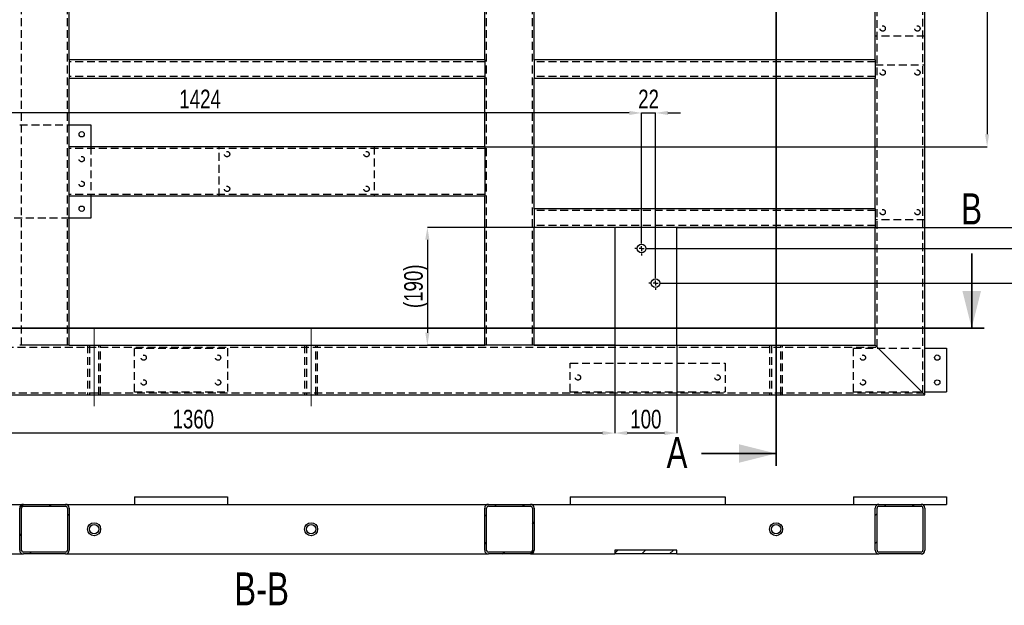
# Model space of a CAD drawing. Header units: millimetres. Extents: x 5 to 3649, y 4 to 418.
# Tile 5 of 105: x 123 to 282, y 211 to 305. Entities that reach past the tile are written whole.
import ezdxf

# ---------------------------------------------------------------- set-up
doc = ezdxf.new("R2010")
doc.units = ezdxf.units.MM
doc.header["$PDSIZE"] = -1
doc.linetypes.add('CENTERX2', pattern=[20.32, 12.7, -2.54, 2.54, -2.54])
doc.linetypes.add('HIDDEN', pattern=[1.905, 1.27, -0.635])
for name, color, linetype in [('COTES', 1, 'Continuous'), ('NOTES', 6, 'Continuous'), ('TRAIT-FINS', 9, 'Continuous'), ('TRAIT-MIXTES', 3, 'CENTERX2'), ('TRAIT-TIRET', 2, 'HIDDEN')]:
    doc.layers.add(name, color=color, linetype=linetype)
doc.layers.add('TRAIT-FORT', color=4, linetype='Continuous', lineweight=25)
doc.styles.add('SLDTEXTSTYLE0', font='TXT', dxfattribs={"width": 0.75})
doc.dimstyles.new('SLDDIMSTYLE0', dxfattribs={"dimtxt": 3, "dimasz": 2, "dimexe": 0, "dimexo": 0.0625, "dimgap": 0.75, "dimtad": 1, "dimdec": 0, "dimlfac": 10, "dimrnd": 1e-09, "dimzin": 12, "dimdsep": 46, "dimtxsty": 'SLDTEXTSTYLE0', "dimsah": 1, "dimcen": 0.09, "dimadec": 0, "dimazin": 3, "dimtfac": 1, "dimtdec": 0, "dimtofl": 0, "dimtmove": 0, "dimatfit": 3, "dimfxl": 1, "dimfrac": 2, "dimtolj": 1, "dimtzin": 12, "dimarcsym": 0})
doc.dimstyles.new('SLDDIMSTYLE1', dxfattribs={"dimtxt": 3, "dimasz": 2, "dimexe": 0, "dimexo": 0.0625, "dimgap": 0.75, "dimtad": 1, "dimdec": 0, "dimlfac": 10, "dimrnd": 1e-09, "dimzin": 12, "dimdsep": 46, "dimtxsty": 'SLDTEXTSTYLE0', "dimsah": 1, "dimcen": 0.09, "dimadec": 0, "dimazin": 3, "dimtfac": 1, "dimtdec": 0, "dimtmove": 0, "dimatfit": 0, "dimfxl": 1, "dimfrac": 2, "dimtolj": 1, "dimtzin": 12, "dimarcsym": 0})
pattern_1 = [(45, (0, 0), (-13.4704, 13.4704), []), (45, (4.49, 2e-323), (-13.4704, 13.4704), []), (45, (8.98, 4e-323), (-13.4704, 13.4704), []), (45, (13.47, 6e-323), (-13.4704, 13.4704), [])]

# ---------------------------------------------------------------- blocks, each defined once
blk = doc.blocks.new('_D_4')
at = {"layer": 'COTES', "color": 0, "lineweight": -2, "transparency": 16777216}
for p, q in [((269.48, 359.93), (279.46, 359.93)), ((279.46, 357.93), (279.46, 286.93)), ((198.48, 284.93), (279.46, 284.93))]:
    blk.add_line(p, q, dxfattribs=at)
at = {"layer": 'COTES', "color": 0, "transparency": 16777216}
for points in [[(279.13, 357.93), (279.8, 357.93), (279.46, 359.93)], [(279.13, 286.93), (279.8, 286.93), (279.46, 284.93)]]:
    blk.add_solid(points, dxfattribs=at)
at = {"layer": 'Defpoints', "color": 0, "transparency": 16777216}
for p in [(269.42, 359.93), (198.42, 284.93), (279.46, 284.93)]:
    blk.add_point(p, dxfattribs=at)
at = {"layer": 'COTES', "color": 0, "transparency": 16777216, "insert": (275.71, 322.43), "char_height": 3, "attachment_point": 2, "rotation": 90, "style": 'SLDTEXTSTYLE0'}
blk.add_mtext('\\A1;750', dxfattribs=at)
blk = doc.blocks.new('_D_9')
at = {"layer": 'COTES', "color": 0, "lineweight": -2, "transparency": 16777216}
for p, q in [((219.42, 252.87), (219.42, 238.77)), ((229.42, 252.87), (229.42, 238.77)), ((227.42, 238.77), (221.42, 238.77))]:
    blk.add_line(p, q, dxfattribs=at)
at = {"layer": 'COTES', "color": 0, "transparency": 16777216}
for points in [[(221.42, 239.1), (221.42, 238.44), (219.42, 238.77)], [(227.42, 239.1), (227.42, 238.44), (229.42, 238.77)]]:
    blk.add_solid(points, dxfattribs=at)
at = {"layer": 'Defpoints', "color": 0, "transparency": 16777216}
for p in [(219.42, 252.93), (229.42, 252.93), (219.42, 238.77)]:
    blk.add_point(p, dxfattribs=at)
at = {"layer": 'COTES', "color": 0, "transparency": 16777216, "insert": (224.42, 242.52), "char_height": 3, "attachment_point": 2, "style": 'SLDTEXTSTYLE0'}
blk.add_mtext('\\A1;100', dxfattribs=at)
blk = doc.blocks.new('_D_10')
at = {"layer": 'COTES', "color": 0, "lineweight": -2, "transparency": 16777216}
for p, q in [((83.42, 252.87), (83.42, 238.77)), ((219.42, 252.87), (219.42, 238.77)), ((217.42, 238.77), (85.42, 238.77))]:
    blk.add_line(p, q, dxfattribs=at)
at = {"layer": 'COTES', "color": 0, "transparency": 16777216}
for points in [[(85.42, 239.1), (85.42, 238.44), (83.42, 238.77)], [(217.42, 239.1), (217.42, 238.44), (219.42, 238.77)]]:
    blk.add_solid(points, dxfattribs=at)
at = {"layer": 'Defpoints', "color": 0, "transparency": 16777216}
for p in [(83.42, 252.93), (219.42, 252.93), (83.42, 238.77)]:
    blk.add_point(p, dxfattribs=at)
at = {"layer": 'COTES', "color": 0, "transparency": 16777216, "insert": (151.42, 242.52), "char_height": 3, "attachment_point": 2, "style": 'SLDTEXTSTYLE0'}
blk.add_mtext('\\A1;1360', dxfattribs=at)
blk = doc.blocks.new('_D_12')
at = {"layer": 'COTES', "color": 0, "lineweight": -2, "transparency": 16777216}
for p, q in [((269.48, 359.93), (286.92, 359.93)), ((286.92, 273.93), (286.92, 357.93)), ((229.48, 271.93), (286.92, 271.93))]:
    blk.add_line(p, q, dxfattribs=at)
at = {"layer": 'COTES', "color": 0, "transparency": 16777216}
for points in [[(286.58, 357.93), (287.25, 357.93), (286.92, 359.93)], [(286.58, 273.93), (287.25, 273.93), (286.92, 271.93)]]:
    blk.add_solid(points, dxfattribs=at)
at = {"layer": 'Defpoints', "color": 0, "transparency": 16777216}
for p in [(269.42, 359.93), (286.92, 359.93), (229.42, 271.93)]:
    blk.add_point(p, dxfattribs=at)
at = {"layer": 'COTES', "color": 0, "transparency": 16777216, "insert": (283.17, 315.93), "char_height": 3, "attachment_point": 2, "rotation": 90, "style": 'SLDTEXTSTYLE0'}
blk.add_mtext('\\A1;880', dxfattribs=at)
blk = doc.blocks.new('_D_18')
at = {"layer": 'COTES', "color": 0, "lineweight": -2, "transparency": 16777216}
for p, q in [((269.48, 359.93), (292.34, 359.93)), ((292.34, 270.51), (292.34, 357.93)), ((224.9, 268.51), (292.34, 268.51))]:
    blk.add_line(p, q, dxfattribs=at)
at = {"layer": 'COTES', "color": 0, "transparency": 16777216}
for points in [[(292, 357.93), (292.67, 357.93), (292.34, 359.93)], [(292, 270.51), (292.67, 270.51), (292.34, 268.51)]]:
    blk.add_solid(points, dxfattribs=at)
at = {"layer": 'Defpoints', "color": 0, "transparency": 16777216}
for p in [(269.42, 359.93), (292.34, 359.93), (224.84, 268.51)]:
    blk.add_point(p, dxfattribs=at)
at = {"layer": 'COTES', "color": 0, "transparency": 16777216, "insert": (288.59, 314.22), "char_height": 3, "attachment_point": 2, "rotation": 90, "style": 'SLDTEXTSTYLE0'}
blk.add_mtext('\\A1;914', dxfattribs=at)
blk = doc.blocks.new('_D_19')
at = {"layer": 'COTES', "color": 0, "lineweight": -2, "transparency": 16777216}
for p, q in [((224.9, 268.51), (292.34, 268.51)), ((292.34, 264.95), (292.34, 266.51)), ((227.15, 262.95), (292.34, 262.95))]:
    blk.add_line(p, q, dxfattribs=at)
at = {"layer": 'COTES', "color": 0, "transparency": 16777216}
for points in [[(292, 266.51), (292.67, 266.51), (292.34, 268.51)], [(292, 264.95), (292.67, 264.95), (292.34, 262.95)]]:
    blk.add_solid(points, dxfattribs=at)
at = {"layer": 'Defpoints', "color": 0, "transparency": 16777216}
for p in [(224.84, 268.51), (292.34, 268.51), (227.09, 262.95)]:
    blk.add_point(p, dxfattribs=at)
at = {"layer": 'COTES', "color": 0, "transparency": 16777216, "insert": (288.59, 265.73), "char_height": 3, "attachment_point": 2, "rotation": 90, "style": 'SLDTEXTSTYLE0'}
blk.add_mtext('\\A1;56', dxfattribs=at)
blk = doc.blocks.new('_D_20')
at = {"layer": 'COTES', "color": 0, "lineweight": -2, "transparency": 16777216}
for p, q in [((219.36, 271.93), (189.18, 271.93)), ((189.18, 269.93), (189.18, 254.93)), ((219.36, 252.93), (189.18, 252.93))]:
    blk.add_line(p, q, dxfattribs=at)
at = {"layer": 'COTES', "color": 0, "transparency": 16777216}
for points in [[(188.84, 269.93), (189.51, 269.93), (189.18, 271.93)], [(188.84, 254.93), (189.51, 254.93), (189.18, 252.93)]]:
    blk.add_solid(points, dxfattribs=at)
at = {"layer": 'Defpoints', "color": 0, "transparency": 16777216}
for p in [(219.42, 271.93), (189.18, 252.93), (219.42, 252.93)]:
    blk.add_point(p, dxfattribs=at)
at = {"layer": 'COTES', "color": 0, "transparency": 16777216, "insert": (185.43, 262.43), "char_height": 3, "attachment_point": 2, "rotation": 90, "style": 'SLDTEXTSTYLE0'}
blk.add_mtext('\\A1;(190)', dxfattribs=at)
blk = doc.blocks.new('_D_23')
at = {"layer": 'COTES', "color": 0, "lineweight": -2, "transparency": 16777216}
for p, q in [((221.74, 290.37), (219.74, 290.37)), ((223.74, 269.67), (223.74, 290.37)), ((223.74, 290.37), (225.99, 290.37)), ((225.99, 264.11), (225.99, 290.37)), ((227.99, 290.37), (229.99, 290.37))]:
    blk.add_line(p, q, dxfattribs=at)
at = {"layer": 'COTES', "color": 0, "transparency": 16777216}
for points in [[(221.74, 290.7), (221.74, 290.04), (223.74, 290.37)], [(227.99, 290.7), (227.99, 290.04), (225.99, 290.37)]]:
    blk.add_solid(points, dxfattribs=at)
at = {"layer": 'Defpoints', "color": 0, "transparency": 16777216}
for p in [(225.99, 290.37), (223.74, 269.61), (225.99, 264.05)]:
    blk.add_point(p, dxfattribs=at)
at = {"layer": 'COTES', "color": 0, "transparency": 16777216, "insert": (224.86, 294.12), "char_height": 3, "attachment_point": 2, "style": 'SLDTEXTSTYLE0'}
blk.add_mtext('\\A1;22', dxfattribs=at)
blk = doc.blocks.new('_D_24')
at = {"layer": 'COTES', "color": 0, "lineweight": -2, "transparency": 16777216}
for p, q in [((81.3, 263.5), (81.3, 290.37)), ((221.74, 290.37), (83.3, 290.37)), ((223.74, 269.67), (223.74, 290.37))]:
    blk.add_line(p, q, dxfattribs=at)
at = {"layer": 'COTES', "color": 0, "transparency": 16777216}
for points in [[(83.3, 290.7), (83.3, 290.04), (81.3, 290.37)], [(221.74, 290.7), (221.74, 290.04), (223.74, 290.37)]]:
    blk.add_solid(points, dxfattribs=at)
at = {"layer": 'Defpoints', "color": 0, "transparency": 16777216}
for p in [(81.3, 290.37), (223.74, 269.61), (81.3, 263.43)]:
    blk.add_point(p, dxfattribs=at)
at = {"layer": 'COTES', "color": 0, "transparency": 16777216, "insert": (152.52, 294.12), "char_height": 3, "attachment_point": 2, "style": 'SLDTEXTSTYLE0'}
blk.add_mtext('\\A1;1424', dxfattribs=at)
blk = doc.blocks.new('SW_CENTERMARKSYMBOL_3')
at = {"layer": 'TRAIT-MIXTES', "color": 0}
for p, q in [((-0.8, 0), (-1.1, 0)), ((0, 0), (-0.4, 0)), ((0, 0.8), (0, 1.1)), ((0, 0), (0, 0.4)), ((0, 0), (0, -0.4)), ((0, 0), (0.4, 0)), ((0.8, 0), (1.1, 0)), ((0, -0.8), (0, -1.1))]:
    blk.add_line(p, q, dxfattribs=at)
blk = doc.blocks.new('SW_CENTERMARKSYMBOL_4')
at = {"layer": 'TRAIT-MIXTES', "color": 0}
for p, q in [((-0.8, 0), (-1.1, 0)), ((0, 0), (-0.4, 0)), ((0, 0.8), (0, 1.1)), ((0, 0), (0, 0.4)), ((0, 0), (0, -0.4)), ((0, 0), (0.4, 0)), ((0.8, 0), (1.1, 0)), ((0, -0.8), (0, -1.1))]:
    blk.add_line(p, q, dxfattribs=at)

msp = doc.modelspace()

# ---------------------------------------------------------------- hatches: boundary and pattern name
at = {"layer": 'TRAIT-FINS'}
h = msp.add_hatch(dxfattribs=at)
h.set_pattern_fill('DIN 201 ACIER ET FONTE', color=256, style=0, pattern_type=2)
h.set_pattern_definition(pattern_1)
edge = h.paths.add_edge_path(flags=0)
edge.add_arc((124.020579, 219.875528), 0.6, 180, 270)
edge.add_line((124.020579, 219.275528), (130.820579, 219.275528))
edge.add_arc((130.820579, 219.875528), 0.6, 270, 360)
edge.add_line((131.420579, 219.875528), (131.420579, 226.675528))
edge.add_arc((130.820579, 226.675528), 0.6, 0, 90)
edge.add_line((130.820579, 227.275528), (124.020579, 227.275528))
edge.add_arc((124.020579, 226.675528), 0.6, 90, 180)
edge.add_line((123.420579, 226.675528), (123.420579, 219.875528))
edge = h.paths.add_edge_path(flags=0)
edge.add_line((130.820579, 219.575528), (124.020579, 219.575528))
edge.add_arc((124.020579, 219.875528), 0.3, 180, 270, ccw=False)
edge.add_line((123.720579, 219.875528), (123.720579, 226.675528))
edge.add_arc((124.020579, 226.675528), 0.3, 90, 180, ccw=False)
edge.add_line((124.020579, 226.975528), (130.820579, 226.975528))
edge.add_arc((130.820579, 226.675528), 0.3, 0, 90, ccw=False)
edge.add_line((131.120579, 226.675528), (131.120579, 219.875528))
edge.add_arc((130.820579, 219.875528), 0.3, 270, 360, ccw=False)
h = msp.add_hatch(dxfattribs=at)
h.set_pattern_fill('DIN 201 ACIER ET FONTE', color=256, style=0, pattern_type=2)
h.set_pattern_definition(pattern_1)
edge = h.paths.add_edge_path(flags=0)
edge.add_arc((199.020579, 219.875528), 0.6, 180, 270)
edge.add_line((199.020579, 219.275528), (205.820579, 219.275528))
edge.add_arc((205.820579, 219.875528), 0.6, 270, 360)
edge.add_line((206.420579, 219.875528), (206.420579, 226.675528))
edge.add_arc((205.820579, 226.675528), 0.6, 0, 90)
edge.add_line((205.820579, 227.275528), (199.020579, 227.275528))
edge.add_arc((199.020579, 226.675528), 0.6, 90, 180)
edge.add_line((198.420579, 226.675528), (198.420579, 219.875528))
edge = h.paths.add_edge_path(flags=0)
edge.add_line((205.820579, 219.575528), (199.020579, 219.575528))
edge.add_arc((199.020579, 219.875528), 0.3, 180, 270, ccw=False)
edge.add_line((198.720579, 219.875528), (198.720579, 226.675528))
edge.add_arc((199.020579, 226.675528), 0.3, 90, 180, ccw=False)
edge.add_line((199.020579, 226.975528), (205.820579, 226.975528))
edge.add_arc((205.820579, 226.675528), 0.3, 0, 90, ccw=False)
edge.add_line((206.120579, 226.675528), (206.120579, 219.875528))
edge.add_arc((205.820579, 219.875528), 0.3, 270, 360, ccw=False)
h = msp.add_hatch(dxfattribs=at)
h.set_pattern_fill('DIN 201 ACIER ET FONTE', color=256, style=0, pattern_type=2)
h.set_pattern_definition(pattern_1)
edge = h.paths.add_edge_path(flags=0)
edge.add_arc((262.020579, 219.875528), 0.6, 180, 270)
edge.add_line((262.020579, 219.275528), (268.820579, 219.275528))
edge.add_arc((268.820579, 219.875528), 0.6, 270, 360)
edge.add_line((269.420579, 219.875528), (269.420579, 226.675528))
edge.add_arc((268.820579, 226.675528), 0.6, 0, 90)
edge.add_line((268.820579, 227.275528), (262.020579, 227.275528))
edge.add_arc((262.020579, 226.675528), 0.6, 90, 180)
edge.add_line((261.420579, 226.675528), (261.420579, 219.875528))
edge = h.paths.add_edge_path(flags=0)
edge.add_line((268.820579, 219.575528), (262.020579, 219.575528))
edge.add_arc((262.020579, 219.875528), 0.3, 180, 270, ccw=False)
edge.add_line((261.720579, 219.875528), (261.720579, 226.675528))
edge.add_arc((262.020579, 226.675528), 0.3, 90, 180, ccw=False)
edge.add_line((262.020579, 226.975528), (268.820579, 226.975528))
edge.add_arc((268.820579, 226.675528), 0.3, 0, 90, ccw=False)
edge.add_line((269.120579, 226.675528), (269.120579, 219.875528))
edge.add_arc((268.820579, 219.875528), 0.3, 270, 360, ccw=False)
h = msp.add_hatch(dxfattribs=at)
h.set_pattern_fill('DIN 201 ACIER ET FONTE', color=256, style=0, pattern_type=2)
h.set_pattern_definition(pattern_1)
h.paths.add_polyline_path([(229.420579, 219.275528), (229.420579, 219.875528), (219.420579, 219.875528), (219.420579, 219.275528)], flags=0)

# ---------------------------------------------------------------- linework, layer by layer
at = {"lineweight": 35}
for p, q in [((245.420579, 368.309265), (245.420579, 233.472282)), ((276.977715, 267.690265), (276.977715, 255.690265)), ((278.977715, 255.690265), (44.34286, 255.690265)), ((233.420579, 235.472282), (245.420579, 235.472282))]:
    msp.add_line(p, q, dxfattribs=at)
for points in [[(276.977715, 255.690265), (278.477715, 261.690265), (275.477715, 261.690265)], [(245.420579, 235.472282), (239.420579, 236.972282), (239.420579, 233.972282)]]:
    msp.add_solid(points, dxfattribs=at)
at = {"layer": 'TRAIT-FORT', "lineweight": 25}
for p, q in [((269.420581, 244.92946), (269.420581, 359.929231)), ((131.420582, 298.92917), (131.420582, 322.928956)), ((198.420577, 298.92917), (198.420577, 322.928956)), ((206.420582, 298.92917), (206.420582, 322.928956)), ((261.420589, 298.92917), (261.420589, 322.928956)), ((198.420577, 298.92917), (131.420582, 298.92917)), ((131.420582, 298.92917), (131.420582, 298.329118)), ((198.420577, 298.92917), (198.420577, 298.329118)), ((261.420589, 298.92917), (206.420582, 298.92917)), ((206.420582, 298.92917), (206.420582, 298.329118)), ((261.420589, 298.92917), (261.420589, 298.329118)), ((131.420582, 298.329118), (131.420582, 296.528962)), ((198.420577, 298.329118), (198.420577, 296.528962)), ((206.420582, 298.329118), (206.420582, 296.528962)), ((261.420589, 298.329118), (261.420589, 296.528962)), ((131.420582, 296.528962), (131.420582, 295.92891)), ((131.420582, 284.929231), (131.420582, 295.92891)), ((198.420577, 295.92891), (131.420582, 295.92891)), ((198.420577, 296.528962), (198.420577, 295.92891)), ((198.420577, 284.929231), (198.420577, 295.92891)), ((206.420582, 296.528962), (206.420582, 295.92891)), ((206.420582, 274.929002), (206.420582, 295.92891)), ((261.420589, 295.92891), (206.420582, 295.92891)), ((261.420589, 296.528962), (261.420589, 295.92891)), ((261.420589, 274.929002), (261.420589, 295.92891)), ((131.420582, 288.429216), (134.920578, 288.429216)), ((134.920578, 288.429216), (134.920578, 284.929231)), ((198.420577, 284.929231), (131.420582, 284.929231)), ((131.420582, 284.329179), (131.420582, 284.929231)), ((131.420582, 277.529481), (131.420582, 284.329179)), ((198.420577, 284.929231), (198.420577, 284.329179)), ((198.420577, 284.329179), (198.420577, 277.529481)), ((131.420582, 276.929429), (131.420582, 277.529481)), ((198.420577, 276.929429), (131.420582, 276.929429)), ((131.420582, 252.929261), (131.420582, 276.929429)), ((134.920578, 276.929429), (134.920578, 273.429444)), ((198.420577, 277.529481), (198.420577, 276.929429)), ((198.420577, 252.929261), (198.420577, 276.929429)), ((261.420589, 274.929002), (206.420582, 274.929002)), ((206.420582, 274.929002), (206.420582, 274.32895)), ((261.420589, 274.929002), (261.420589, 274.32895)), ((134.920578, 273.429444), (131.420582, 273.429444)), ((206.420582, 274.32895), (206.420582, 272.529176)), ((261.420589, 274.32895), (261.420589, 272.529176)), ((206.420582, 272.529176), (206.420582, 271.929124)), ((206.420582, 252.929261), (206.420582, 271.929124)), ((219.420581, 271.929124), (206.420582, 271.929124)), ((219.420581, 271.929124), (219.420581, 252.929261)), ((229.420583, 271.929124), (219.420581, 271.929124)), ((261.420589, 271.929124), (229.420583, 271.929124)), ((229.420583, 252.929261), (229.420583, 271.929124)), ((261.420589, 272.529176), (261.420589, 271.929124)), ((261.420589, 252.929261), (261.420589, 271.929124)), ((124.020581, 252.929261), (123.420577, 252.929261)), ((130.820577, 252.929261), (124.020581, 252.929261)), ((131.420582, 252.929261), (130.820577, 252.929261)), ((131.420582, 252.929261), (198.420577, 252.929261)), ((199.020581, 252.929261), (198.420577, 252.929261)), ((205.820577, 252.929261), (199.020581, 252.929261)), ((206.420582, 252.929261), (205.820577, 252.929261)), ((206.420582, 252.929261), (219.420581, 252.929261)), ((219.420581, 252.929261), (229.420583, 252.929261)), ((229.420583, 252.929261), (261.420589, 252.929261)), ((268.820577, 245.529512), (262.020569, 252.329209)), ((269.420581, 252.429155), (272.92059, 252.429155)), ((272.92059, 252.429155), (272.92059, 245.429185)), ((54.420579, 244.92946), (269.420581, 244.92946)), ((269.420581, 245.429185), (272.92059, 245.429185)), ((65.920579, 227.275528), (124.020579, 227.275528)), ((124.020579, 227.275528), (130.820579, 227.275528)), ((130.820579, 227.275528), (141.920579, 227.275528)), ((141.920579, 228.475528), (141.920579, 227.275528)), ((141.920579, 228.475528), (156.920579, 228.475528)), ((141.920579, 227.275528), (156.920579, 227.275528)), ((156.920579, 228.475528), (156.920579, 227.275528)), ((156.920579, 227.275528), (199.020579, 227.275528)), ((199.020579, 227.275528), (205.820579, 227.275528)), ((205.820579, 227.275528), (257.920579, 227.275528)), ((212.220579, 228.475528), (237.220579, 228.475528)), ((212.220579, 228.475528), (212.220579, 227.275528)), ((237.220579, 228.475528), (237.220579, 227.275528)), ((257.920579, 228.475528), (257.920579, 227.275528)), ((257.920579, 228.475528), (272.920579, 228.475528)), ((257.920579, 227.275528), (261.920579, 227.275528)), ((262.020579, 227.275528), (268.820579, 227.275528)), ((268.820579, 227.275528), (272.920579, 227.275528)), ((272.920579, 228.475528), (272.920579, 227.275528)), ((123.420579, 219.875528), (123.420579, 226.675528)), ((123.720579, 219.875528), (123.720579, 226.675528)), ((124.020579, 226.975528), (130.820579, 226.975528)), ((131.120579, 226.675528), (131.120579, 219.875528)), ((131.420579, 226.675528), (131.420579, 219.875528)), ((198.420579, 219.875528), (198.420579, 226.675528)), ((198.720579, 219.875528), (198.720579, 226.675528)), ((199.020579, 226.975528), (205.820579, 226.975528)), ((206.120579, 226.675528), (206.120579, 219.875528)), ((206.420579, 226.675528), (206.420579, 219.875528)), ((261.420579, 219.875528), (261.420579, 226.675528)), ((261.720579, 219.875528), (261.720579, 226.675528)), ((262.020579, 226.975528), (268.820579, 226.975528)), ((269.120579, 226.675528), (269.120579, 219.875528)), ((269.420579, 226.675528), (269.420579, 219.875528)), ((83.420579, 219.275528), (124.020579, 219.275528)), ((130.820579, 219.575528), (124.020579, 219.575528)), ((130.820579, 219.275528), (124.020579, 219.275528)), ((130.820579, 219.275528), (199.020579, 219.275528)), ((205.820579, 219.575528), (199.020579, 219.575528)), ((205.820579, 219.275528), (199.020579, 219.275528)), ((205.820579, 219.275528), (219.420579, 219.275528)), ((219.420579, 219.875528), (219.420579, 219.275528)), ((229.420579, 219.875528), (219.420579, 219.875528)), ((229.420579, 219.275528), (219.420579, 219.275528)), ((229.420579, 219.275528), (229.420579, 219.875528)), ((229.420579, 219.275528), (262.020579, 219.275528)), ((268.820579, 219.575528), (262.020579, 219.575528)), ((268.820579, 219.275528), (262.020579, 219.275528))]:
    msp.add_line(p, q, dxfattribs=at)
at = {"layer": 'TRAIT-FORT', "lineweight": 25, "flags": 128}
for points in [[(262.020569, 252.329209), (261.903529, 252.446321), (261.790972, 252.558854), (261.687236, 252.662614), (261.596327, 252.753785), (261.521702, 252.828172), (261.466246, 252.883485), (261.432104, 252.917817), (261.420589, 252.929261)], [(261.420589, 252.929261), (261.429696, 252.920106), (261.456757, 252.893022), (261.50096, 252.848771), (261.560946, 252.78888), (261.634903, 252.714875), (261.720591, 252.629426), (261.815362, 252.53444), (261.91638, 252.433351), (262.020569, 252.329209)], [(269.420581, 244.92946), (269.411474, 244.938615), (269.384389, 244.965699), (269.340186, 245.009568), (269.2802, 245.069841), (269.206243, 245.143846), (269.120579, 245.229295), (269.025784, 245.324281), (268.924766, 245.424989), (268.820577, 245.529512)], [(268.820577, 245.529512), (268.924766, 245.424989), (269.025784, 245.324281), (269.120579, 245.229295), (269.206243, 245.143846), (269.2802, 245.069841), (269.340186, 245.009568), (269.384389, 244.965699), (269.411474, 244.938615), (269.420581, 244.92946)]]:
    msp.add_lwpolyline(points, dxfattribs=at)
at = {"layer": 'TRAIT-FORT', "lineweight": 25}
for centre, radius in [((133.420579, 286.929334), 0.425), ((133.420579, 274.929334), 0.425), ((223.739894, 268.508993), 0.7), ((225.987533, 262.94589), 0.7), ((271.420579, 250.929334), 0.425), ((271.420579, 246.929334), 0.425), ((135.420579, 223.275528), 1.05), ((135.420579, 223.275528), 0.75), ((170.420579, 223.275528), 1.05), ((170.420579, 223.275528), 0.75), ((245.420579, 223.275528), 1.05), ((245.420579, 223.275528), 0.75)]:
    msp.add_circle(centre, radius, dxfattribs=at)
for centre, radius, start, end in [((124.020579, 226.675528), 0.6, 90, 180), ((130.820579, 226.675528), 0.6, 0, 90), ((199.020579, 226.675528), 0.6, 90, 180), ((205.820579, 226.675528), 0.6, 0, 90), ((262.020579, 226.675528), 0.6, 90, 180), ((268.820579, 226.675528), 0.6, 0, 90), ((124.020579, 226.675528), 0.3, 90, 180), ((130.820579, 226.675528), 0.3, 0, 90), ((199.020579, 226.675528), 0.3, 90, 180), ((205.820579, 226.675528), 0.3, 0, 90), ((262.020579, 226.675528), 0.3, 90, 180), ((268.820579, 226.675528), 0.3, 0, 90), ((124.020579, 219.875528), 0.6, 180, 270), ((124.020579, 219.875528), 0.3, 180, 270), ((130.820579, 219.875528), 0.6, 270, 0), ((130.820579, 219.875528), 0.3, 270, 0), ((199.020579, 219.875528), 0.6, 180, 270), ((199.020579, 219.875528), 0.3, 180, 270), ((205.820579, 219.875528), 0.6, 270, 0), ((205.820579, 219.875528), 0.3, 270, 0), ((262.020579, 219.875528), 0.6, 180, 270), ((262.020579, 219.875528), 0.3, 180, 270), ((268.820579, 219.875528), 0.6, 270, 0), ((268.820579, 219.875528), 0.3, 270, 0)]:
    msp.add_arc(centre, radius, start, end, dxfattribs=at)
at = {"layer": 'TRAIT-MIXTES', "lineweight": 18}
for p, q in [((135.420579, 255.801125), (135.420579, 241.103138)), ((170.420579, 255.801125), (170.420579, 242.003828))]:
    msp.add_line(p, q, dxfattribs=at)
at = {"layer": 'TRAIT-TIRET'}
for p, q in [((269.120579, 245.229295), (269.120579, 359.629396)), ((123.720579, 252.929261), (123.720579, 351.929429)), ((131.120579, 252.929261), (131.120579, 351.929429)), ((198.720579, 252.929261), (198.720579, 351.929429)), ((206.120579, 252.929261), (206.120579, 351.929429)), ((261.720591, 252.629426), (261.720591, 352.229264)), ((269.420581, 302.729371), (261.420589, 302.729371)), ((198.420577, 298.628953), (131.420582, 298.628953)), ((261.420589, 298.628953), (206.420582, 298.628953)), ((261.420589, 298.129228), (269.420581, 298.129228)), ((198.420577, 296.229127), (131.420582, 296.229127)), ((261.420589, 296.229127), (206.420582, 296.229127)), ((123.420577, 288.429216), (131.420582, 288.429216)), ((198.420577, 284.629396), (131.420582, 284.629396)), ((134.920578, 284.929231), (134.920578, 276.929429)), ((155.62058, 276.929429), (155.62058, 284.929231)), ((180.62058, 284.929231), (180.62058, 276.929429)), ((198.420577, 277.229264), (131.420582, 277.229264)), ((131.420582, 273.429444), (119.920581, 273.429444)), ((261.420589, 274.629167), (206.420582, 274.629167)), ((261.420589, 272.228959), (206.420582, 272.228959)), ((269.420581, 273.129228), (261.420589, 273.129228)), ((62.12058, 252.629426), (261.720591, 252.629426)), ((134.370582, 252.929261), (134.370582, 252.629426)), ((134.370582, 252.929261), (134.370582, 244.92946)), ((134.670578, 252.929261), (134.670578, 244.92946)), ((136.170577, 244.92946), (136.170577, 252.929261)), ((136.470579, 252.629426), (136.470579, 252.929261)), ((136.470579, 244.92946), (136.470579, 252.929261)), ((169.370585, 252.929261), (169.370585, 252.629426)), ((169.370585, 252.929261), (169.370585, 244.92946)), ((169.670575, 252.929261), (169.670575, 244.92946)), ((171.170585, 244.92946), (171.170585, 252.929261)), ((171.470576, 252.629426), (171.470576, 252.929261)), ((171.470576, 244.92946), (171.470576, 252.929261)), ((244.370585, 252.929261), (244.370585, 252.629426)), ((244.370585, 252.929261), (244.370585, 244.92946)), ((244.670587, 252.929261), (244.670587, 244.92946)), ((246.170573, 244.92946), (246.170573, 252.929261)), ((246.470576, 252.629426), (246.470576, 252.929261)), ((246.470576, 244.92946), (246.470576, 252.929261)), ((141.920583, 252.429155), (156.920581, 252.429155)), ((141.920583, 245.429185), (141.920583, 252.429155)), ((156.920581, 252.429155), (156.920581, 245.429185)), ((257.92058, 252.429155), (269.420581, 252.429155)), ((257.92058, 245.429185), (257.92058, 252.429155)), ((212.220578, 250.029328), (237.220578, 250.029328)), ((212.220578, 245.429185), (212.220578, 250.029328)), ((237.220578, 250.029328), (237.220578, 245.429185)), ((54.72058, 245.229295), (269.120579, 245.229295)), ((134.370582, 245.229295), (134.370582, 244.92946)), ((136.470579, 244.92946), (136.470579, 245.229295)), ((141.920583, 245.429185), (156.920581, 245.429185)), ((169.370585, 245.229295), (169.370585, 244.92946)), ((171.470576, 244.92946), (171.470576, 245.229295)), ((212.220578, 245.429185), (237.220578, 245.429185)), ((244.370585, 245.229295), (244.370585, 244.92946)), ((246.470576, 244.92946), (246.470576, 245.229295)), ((257.92058, 245.429185), (269.420581, 245.429185))]:
    msp.add_line(p, q, dxfattribs=at)
for centre in [(262.620579, 303.979334), (268.220579, 303.979334), (262.620579, 296.879334), (268.220579, 296.879334), (133.420579, 282.929334), (156.870579, 283.729334), (179.370579, 283.729334), (133.420579, 278.929334), (156.870579, 278.129334), (179.370579, 278.129334), (262.620579, 274.379334), (268.220579, 274.379334), (143.420579, 250.929334), (155.420579, 250.929334), (259.420579, 250.929334), (213.470579, 247.729334), (235.970579, 247.729334), (143.420579, 246.929334), (155.420579, 246.929334), (259.420579, 246.929334)]:
    msp.add_circle(centre, 0.425, dxfattribs=at)

# ---------------------------------------------------------------- block references
at = {"layer": 'TRAIT-MIXTES'}
for name, p in [('SW_CENTERMARKSYMBOL_4', (223.739894, 268.508993)), ('SW_CENTERMARKSYMBOL_3', (225.987533, 262.94589))]:
    msp.add_blockref(name, p, dxfattribs=at)

# ---------------------------------------------------------------- texts
at = {"char_height": 5, "attachment_point": 1, "style": 'SLDTEXTSTYLE0'}
for s, insert in [('B', (275.287275, 277.404254)), ('A', (227.768788, 238.150742))]:
    msp.add_mtext(s, dxfattribs=dict(at, insert=insert))
at = {"layer": 'NOTES', "insert": (162.433995, 216.29883), "char_height": 5.2916667, "attachment_point": 2, "style": 'SLDTEXTSTYLE0'}
msp.add_mtext('B-B', dxfattribs=at)

# ---------------------------------------------------------------- dimensions: what is measured, and where the dimension line sits
at = {"layer": 'COTES'}
for base, p1, p2, dimstyle, picture, middle in [((279.464219, 284.929334), (269.420579, 359.929334), (198.420579, 284.929334), 'SLDDIMSTYLE0', '_D_4', (279.464219, 322.429334)), ((292.33526, 359.929334), (224.839894, 268.508993), (269.420579, 359.929334), 'SLDDIMSTYLE0', '_D_18', (292.33526, 314.219164)), ((286.916267, 359.929334), (229.420579, 271.929072), (269.420579, 359.929334), 'SLDDIMSTYLE0', '_D_12', (286.916267, 315.929203)), ((292.33526, 268.508993), (227.087533, 262.94589), (224.839894, 268.508993), 'SLDDIMSTYLE1', '_D_19', (292.33526, 265.727442))]:
    dim = msp.add_linear_dim(base=base, p1=p1, p2=p2, angle=90, dimstyle=dimstyle, dxfattribs=at)
    dim.commit()
    dim.dimension.update_dxf_attribs({"geometry": picture, "text_midpoint": middle, "dimtype": 160})
for base, p1, p2, dimstyle, picture, middle in [((81.301945, 290.368834), (223.739894, 269.608993), (81.301945, 263.43274), 'SLDDIMSTYLE0', '_D_24', (152.520919, 290.368834)), ((225.987533, 290.368834), (223.739894, 269.608993), (225.987533, 264.04589), 'SLDDIMSTYLE1', '_D_23', (224.863714, 290.368834)), ((83.420579, 238.76869), (219.420579, 252.929334), (83.420579, 252.929334), 'SLDDIMSTYLE0', '_D_10', (151.420579, 238.76869)), ((219.420579, 238.76869), (229.420579, 252.929334), (219.420579, 252.929334), 'SLDDIMSTYLE0', '_D_9', (224.420579, 238.76869))]:
    dim = msp.add_linear_dim(base=base, p1=p1, p2=p2, dimstyle=dimstyle, dxfattribs=at)
    dim.commit()
    dim.dimension.update_dxf_attribs({"geometry": picture, "text_midpoint": middle, "dimtype": 160})
dim = msp.add_linear_dim(base=(189.175975, 252.929334), p1=(219.420579, 271.929072), p2=(219.420579, 252.929334), angle=90, text='(<>)', dimstyle='SLDDIMSTYLE0', dxfattribs=at)
dim.commit()
dim.dimension.update_dxf_attribs({"geometry": '_D_20', "text_midpoint": (189.175975, 262.429203), "dimtype": 160})

doc.saveas('drawing.dxf')
